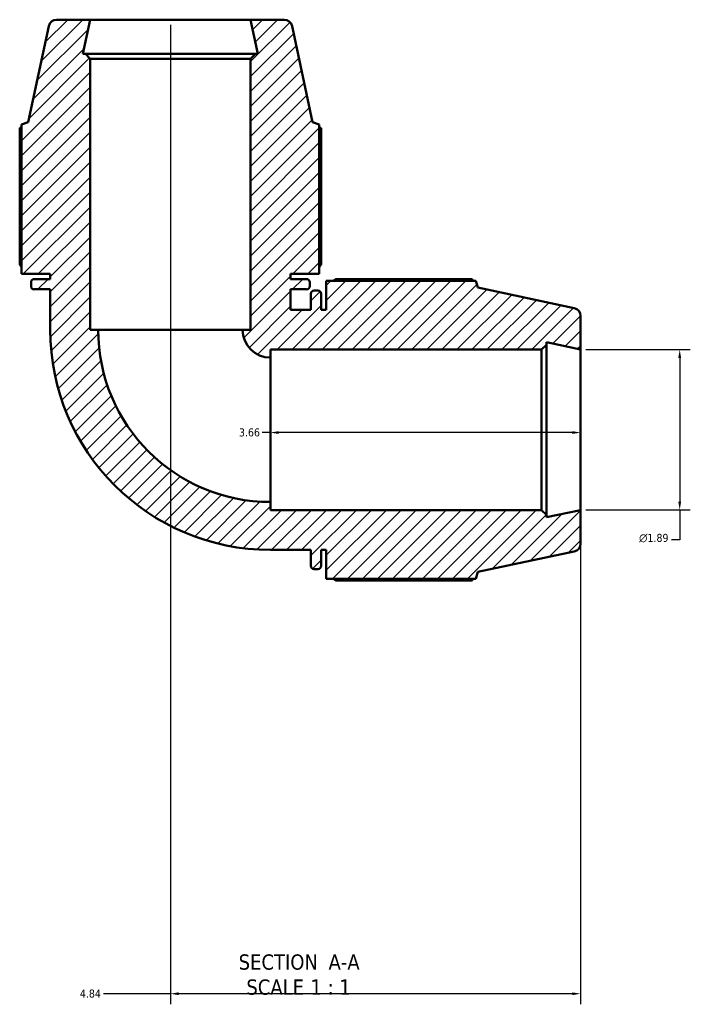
# Model space of a CAD drawing. Header units: inches. Extents: x 0.1 to 51.6, y -20 to 46.8.
# Tile 3 of 6: x 17.7 to 25.6, y -20 to -8.4. Entities that reach past the tile are written whole.
import ezdxf

# ---------------------------------------------------------------- set-up
doc = ezdxf.new("R2010")
doc.units = ezdxf.units.IN
doc.header["$MEASUREMENT"] = 0
for name, color, linetype, lineweight in [('Dimension (ANSI)', 7, 'Continuous', 25), ('Hatch (ANSI)', 7, 'Continuous', 18), ('Symbol (ANSI)', 7, 'Continuous', 25), ('Visible (ANSI)', 7, 'Continuous', 50)]:
    doc.layers.add(name, color=color, linetype=linetype, lineweight=lineweight)
doc.styles.add('Label Text (ANSI)', font='tahoma.ttf')
doc.styles.add('Note Text (ANSI)', font='tahoma.ttf')
doc.dimstyles.new('Default (ANSI)', dxfattribs={"dimtxt": 0.094488, "dimasz": 0.098425, "dimexe": 0.125, "dimexo": 0.0625, "dimgap": 0.031496, "dimtad": 0, "dimtih": 1, "dimtoh": 1, "dimrnd": 1e-08, "dimzin": 4, "dimdsep": 46, "dimtxsty": 'Note Text (ANSI)', "dimcen": 0.09, "dimdle": 0.393701, "dimclrd": 256, "dimclre": 256, "dimclrt": 5, "dimadec": 0, "dimazin": 1, "dimtfac": 1, "dimtofl": 0, "dimtmove": 0, "dimatfit": 3, "dimfxl": 1, "dimtolj": 1, "dimtzin": 4, "dimlwd": -1, "dimlwe": -1, "dimarcsym": 0})

# ---------------------------------------------------------------- blocks, each defined once
blk = doc.blocks.new('*D7')
at = {"layer": 'Defpoints', "color": 0, "transparency": 16777216}
for p in [(20.683, -13.241), (24.343, -13.241), (20.683, -13.273)]:
    blk.add_point(p, dxfattribs=at)
at = {"layer": 'Dimension (ANSI)', "transparency": 16777216}
for p, q in [((20.683, -13.273), (20.585, -13.273)), ((24.245, -13.273), (20.782, -13.273))]:
    blk.add_line(p, q, dxfattribs=at)
for points in [[(20.782, -13.257), (20.782, -13.29), (20.683, -13.273)], [(24.245, -13.257), (24.245, -13.29), (24.343, -13.273)]]:
    blk.add_solid(points, dxfattribs=at)
at = {"layer": 'Dimension (ANSI)', "color": 5, "transparency": 16777216, "insert": (20.312, -13.224), "char_height": 0.0945, "attachment_point": 1, "style": 'Note Text (ANSI)'}
blk.add_mtext('\\A1;3.66', dxfattribs=at)
blk = doc.blocks.new('*D8')
at = {"layer": 'Defpoints', "color": 0, "transparency": 16777216}
for p in [(19.503, -8.401), (24.343, -14.187), (19.503, -19.896)]:
    blk.add_point(p, dxfattribs=at)
at = {"layer": 'Dimension (ANSI)', "transparency": 16777216}
for p, q in [((19.503, -8.463), (19.503, -20.021)), ((24.343, -14.25), (24.343, -20.021)), ((19.503, -19.896), (18.713, -19.896)), ((24.245, -19.896), (19.602, -19.896))]:
    blk.add_line(p, q, dxfattribs=at)
for points in [[(19.602, -19.88), (19.602, -19.913), (19.503, -19.896)], [(24.245, -19.88), (24.245, -19.913), (24.343, -19.896)]]:
    blk.add_solid(points, dxfattribs=at)
at = {"layer": 'Dimension (ANSI)', "color": 5, "transparency": 16777216, "insert": (18.435, -19.847), "char_height": 0.0945, "attachment_point": 1, "style": 'Note Text (ANSI)'}
blk.add_mtext('\\A1;4.84', dxfattribs=at)
blk = doc.blocks.new('*D9')
at = {"layer": 'Defpoints', "color": 0, "transparency": 16777216}
for p in [(24.343, -12.294), (24.343, -14.187), (25.514, -14.187)]:
    blk.add_point(p, dxfattribs=at)
at = {"layer": 'Dimension (ANSI)', "transparency": 16777216}
for p, q in [((24.406, -12.294), (25.639, -12.294)), ((25.514, -12.392), (25.514, -14.089)), ((24.406, -14.187), (25.639, -14.187)), ((25.514, -14.187), (25.514, -14.54)), ((25.514, -14.54), (25.415, -14.54))]:
    blk.add_line(p, q, dxfattribs=at)
for points in [[(25.497, -12.392), (25.53, -12.392), (25.514, -12.294)], [(25.497, -14.089), (25.53, -14.089), (25.514, -14.187)]]:
    blk.add_solid(points, dxfattribs=at)
at = {"layer": 'Dimension (ANSI)', "color": 5, "transparency": 16777216, "insert": (25.035, -14.469), "char_height": 0.09449, "attachment_point": 1, "style": 'Note Text (ANSI)'}
blk.add_mtext('\\A1;{\\fAIGDT|b0|i0;\\H0.0945;\\ln}\\fTahoma|b0|i0;\\H0.0945;1.89', dxfattribs=at)

msp = doc.modelspace()

# ---------------------------------------------------------------- hatches: boundary and pattern name
at = {"layer": 'Hatch (ANSI)'}
h = msp.add_hatch(dxfattribs=at)
h.set_pattern_fill('ANSI31', color=256, style=0)
edge = h.paths.add_edge_path()
edge.add_ellipse((24.2485, -14.5842), major_axis=(0.0926, 0.0197), ratio=1, start_angle=270, end_angle=348)
edge.add_line((24.3432, -14.5842), (24.3432, -14.1875))
edge.add_line((24.3432, -14.1875), (23.9399, -14.2732))
edge.add_line((23.9399, -14.2732), (23.9399, -14.2443))
edge.add_line((23.9399, -14.2443), (23.8831, -14.1875))
edge.add_line((23.8831, -14.1875), (20.6832, -14.1875))
edge.add_line((20.6832, -14.1875), (20.6832, -14.0928))
edge.add_ellipse((20.6832, -12.0606), major_axis=(-2.0322, 0), ratio=1, start_angle=0, end_angle=90, ccw=False)
edge.add_line((18.6511, -12.0606), (18.5564, -12.0606))
edge.add_line((18.5564, -12.0606), (18.5564, -8.8608))
edge.add_line((18.5564, -8.8608), (18.4996, -8.804))
edge.add_line((18.4996, -8.804), (18.4707, -8.804))
edge.add_line((18.4707, -8.804), (18.5564, -8.4006))
edge.add_line((18.5564, -8.4006), (18.1596, -8.4006))
edge.add_ellipse((18.1596, -8.4953), major_axis=(-0.0947, 0), ratio=1, start_angle=270, end_angle=348)
edge.add_line((18.067, -8.4756), (17.8258, -9.6106))
edge.add_line((17.8258, -9.6106), (17.7455, -9.6367))
edge.add_line((17.7455, -9.6367), (17.7455, -11.4014))
edge.add_line((17.7455, -11.4014), (18.0857, -11.4014))
edge.add_line((18.0857, -11.4014), (18.0857, -11.4619))
edge.add_line((18.0857, -11.4619), (17.8968, -11.4619))
edge.add_ellipse((17.8968, -11.4998), major_axis=(-0.0379, 0), ratio=1, start_angle=270, end_angle=360)
edge.add_line((17.8589, -11.4998), (17.8589, -11.5451))
edge.add_ellipse((17.8968, -11.5451), major_axis=(0, -0.0379), ratio=1, start_angle=270, end_angle=360)
edge.add_line((17.8968, -11.5829), (18.0857, -11.5829))
edge.add_line((18.0857, -11.5829), (18.0857, -12.0606))
edge.add_ellipse((20.6832, -12.0606), major_axis=(0, -2.5975), ratio=1, start_angle=270, end_angle=360)
edge.add_line((20.6832, -14.6581), (21.1609, -14.6581))
edge.add_line((21.1609, -14.6581), (21.1609, -14.8471))
edge.add_ellipse((21.1988, -14.8471), major_axis=(0, -0.0379), ratio=1, start_angle=270, end_angle=360)
edge.add_line((21.1988, -14.8849), (21.2441, -14.8849))
edge.add_ellipse((21.2441, -14.8471), major_axis=(0.0379, 0), ratio=1, start_angle=270, end_angle=360)
edge.add_line((21.2819, -14.8471), (21.2819, -14.6581))
edge.add_line((21.2819, -14.6581), (21.3424, -14.6581))
edge.add_line((21.3424, -14.6581), (21.3424, -14.9983))
edge.add_line((21.3424, -14.9983), (23.1072, -14.9983))
edge.add_line((23.1072, -14.9983), (23.1332, -14.9181))
edge.add_line((23.1332, -14.9181), (24.2682, -14.6769))
edge = h.paths.add_edge_path()
edge.add_ellipse((24.2485, -11.897), major_axis=(0, 0.0947), ratio=1, start_angle=270, end_angle=348)
edge.add_line((24.2682, -11.8044), (23.1332, -11.5632))
edge.add_line((23.1332, -11.5632), (23.1072, -11.4829))
edge.add_line((23.1072, -11.4829), (21.3424, -11.4829))
edge.add_line((21.3424, -11.4829), (21.3424, -11.8231))
edge.add_line((21.3424, -11.8231), (21.2819, -11.8231))
edge.add_line((21.2819, -11.8231), (21.2819, -11.6342))
edge.add_ellipse((21.2441, -11.6342), major_axis=(0, 0.0379), ratio=1, start_angle=270, end_angle=360)
edge.add_line((21.2441, -11.5963), (21.1988, -11.5963))
edge.add_ellipse((21.1988, -11.6342), major_axis=(-0.0379, 0), ratio=1, start_angle=270, end_angle=360)
edge.add_line((21.1609, -11.6342), (21.1609, -11.8231))
edge.add_line((21.1609, -11.8231), (20.9207, -11.8231))
edge.add_line((20.9207, -11.8231), (20.9207, -11.5829))
edge.add_line((20.9207, -11.5829), (21.1097, -11.5829))
edge.add_ellipse((21.1097, -11.5451), major_axis=(0.0379, 0), ratio=1, start_angle=270, end_angle=360)
edge.add_line((21.1475, -11.5451), (21.1475, -11.4998))
edge.add_ellipse((21.1097, -11.4998), major_axis=(0, 0.0379), ratio=1, start_angle=270, end_angle=360)
edge.add_line((21.1097, -11.4619), (20.9207, -11.4619))
edge.add_line((20.9207, -11.4619), (20.9207, -11.4014))
edge.add_line((20.9207, -11.4014), (21.2609, -11.4014))
edge.add_line((21.2609, -11.4014), (21.2609, -9.6367))
edge.add_line((21.2609, -9.6367), (21.1807, -9.6106))
edge.add_line((21.1807, -9.6106), (20.9395, -8.4756))
edge.add_ellipse((20.8468, -8.4953), major_axis=(-0.0197, 0.0926), ratio=1, start_angle=270, end_angle=348)
edge.add_line((20.8468, -8.4006), (20.4501, -8.4006))
edge.add_line((20.4501, -8.4006), (20.5358, -8.804))
edge.add_line((20.5358, -8.804), (20.5069, -8.804))
edge.add_line((20.5069, -8.804), (20.4501, -8.8608))
edge.add_line((20.4501, -8.8608), (20.4501, -12.0606))
edge.add_line((20.4501, -12.0606), (20.3554, -12.0606))
edge.add_ellipse((20.6832, -12.0606), major_axis=(0, -0.3278), ratio=1, start_angle=270, end_angle=360)
edge.add_line((20.6832, -12.3885), (20.6832, -12.2938))
edge.add_line((20.6832, -12.2938), (23.8831, -12.2938))
edge.add_line((23.8831, -12.2938), (23.9399, -12.237))
edge.add_line((23.9399, -12.237), (23.9399, -12.2081))
edge.add_line((23.9399, -12.2081), (24.3432, -12.2938))
edge.add_line((24.3432, -12.2938), (24.3432, -11.897))

# ---------------------------------------------------------------- linework, layer by layer
at = {"layer": 'Visible (ANSI)'}
for p, q in [((18.067, -8.4756), (17.8258, -9.6106)), ((18.5564, -8.4006), (18.1596, -8.4006)), ((18.4707, -8.804), (18.5564, -8.4006)), ((20.4501, -8.4006), (18.5564, -8.4006)), ((20.8468, -8.4006), (20.4501, -8.4006)), ((20.4501, -8.4006), (20.5358, -8.804)), ((21.1807, -9.6106), (20.9395, -8.4756)), ((18.4996, -8.804), (18.4707, -8.804)), ((18.5564, -8.8608), (18.4996, -8.804)), ((20.5069, -8.804), (18.4996, -8.804)), ((20.5069, -8.804), (20.4501, -8.8608)), ((20.5358, -8.804), (20.5069, -8.804)), ((18.5564, -12.0606), (18.5564, -8.8608)), ((18.5564, -8.8608), (20.4501, -8.8608)), ((20.4501, -8.8608), (20.4501, -12.0606)), ((17.8258, -9.6106), (17.7455, -9.6367)), ((17.7455, -9.6367), (17.7455, -11.4014)), ((21.2609, -9.6367), (21.1807, -9.6106)), ((21.2609, -11.4014), (21.2609, -9.6367)), ((17.7249, -9.6797), (17.7249, -11.288)), ((21.2816, -11.288), (21.2816, -9.6797)), ((17.7455, -11.4014), (18.0857, -11.4014)), ((17.8589, -11.4998), (17.8589, -11.5451)), ((18.0857, -11.4619), (17.8968, -11.4619)), ((18.0857, -11.4014), (18.0857, -11.4619)), ((20.9207, -11.4619), (20.9207, -11.4014)), ((20.9207, -11.4014), (21.2609, -11.4014)), ((21.1097, -11.4619), (20.9207, -11.4619)), ((21.1475, -11.5451), (21.1475, -11.4998)), ((23.1072, -11.4829), (21.3424, -11.4829)), ((21.3424, -11.4829), (21.3424, -11.8231)), ((23.0642, -11.4623), (21.4558, -11.4623)), ((23.1332, -11.5632), (23.1072, -11.4829)), ((17.8968, -11.5829), (18.0857, -11.5829)), ((18.0857, -11.5829), (18.0857, -12.0606)), ((20.9207, -11.8231), (20.9207, -11.5829)), ((20.9207, -11.5829), (21.1097, -11.5829)), ((21.2441, -11.5963), (21.1988, -11.5963)), ((24.2682, -11.8044), (23.1332, -11.5632)), ((21.1609, -11.6342), (21.1609, -11.8231)), ((21.2819, -11.8231), (21.2819, -11.6342)), ((21.1609, -11.8231), (20.9207, -11.8231)), ((21.3424, -11.8231), (21.2819, -11.8231)), ((24.3432, -12.2938), (24.3432, -11.897)), ((18.6511, -12.0606), (18.5564, -12.0606)), ((18.6511, -12.0606), (20.3554, -12.0606)), ((20.4501, -12.0606), (20.3554, -12.0606)), ((20.6832, -12.3885), (20.6832, -12.2938)), ((20.6832, -12.2938), (23.8831, -12.2938)), ((23.8831, -12.2938), (23.9399, -12.237)), ((23.8831, -12.2938), (23.8831, -14.1875)), ((23.9399, -12.237), (23.9399, -12.2081)), ((23.9399, -12.2081), (24.3432, -12.2938)), ((23.9399, -14.2443), (23.9399, -12.237)), ((24.3432, -14.1875), (24.3432, -12.2938)), ((20.6832, -12.3885), (20.6832, -14.0928)), ((20.6832, -14.1875), (20.6832, -14.0928)), ((23.8831, -14.1875), (20.6832, -14.1875)), ((23.9399, -14.2443), (23.8831, -14.1875)), ((24.3432, -14.1875), (23.9399, -14.2732)), ((23.9399, -14.2732), (23.9399, -14.2443)), ((24.3432, -14.5842), (24.3432, -14.1875)), ((20.6832, -14.6581), (21.1609, -14.6581)), ((21.1609, -14.6581), (21.1609, -14.8471)), ((21.2819, -14.8471), (21.2819, -14.6581)), ((21.2819, -14.6581), (21.3424, -14.6581)), ((21.3424, -14.6581), (21.3424, -14.9983)), ((23.1332, -14.9181), (24.2682, -14.6769)), ((21.1988, -14.8849), (21.2441, -14.8849)), ((23.1072, -14.9983), (23.1332, -14.9181)), ((21.3424, -14.9983), (23.1072, -14.9983)), ((21.4558, -15.019), (23.0642, -15.019))]:
    msp.add_line(p, q, dxfattribs=at)
for centre, radius, start, end in [((18.1596, -8.4953), 0.0947, 90, 168), ((20.8468, -8.4953), 0.0947, 12, 90), ((17.8968, -11.4998), 0.0379, 90, 180), ((21.1097, -11.4998), 0.0379, 0, 90), ((17.8968, -11.5451), 0.0379, 180, 270), ((21.1097, -11.5451), 0.0379, 270, 0), ((21.1988, -11.6342), 0.0379, 90, 180), ((21.2441, -11.6342), 0.0379, 0, 90), ((24.2485, -11.897), 0.0947, 0, 78), ((20.6832, -12.0606), 2.5975, 180, 270), ((20.6832, -12.0606), 2.0322, 180, 270), ((20.6832, -12.0606), 0.3278, 180, 270), ((24.2485, -14.5842), 0.0947, 282, 0), ((21.1988, -14.8471), 0.0379, 180, 270), ((21.2441, -14.8471), 0.0379, 270, 0)]:
    msp.add_arc(centre, radius, start, end, dxfattribs=at)
for points, weights in [([(17.7455, -9.669), (17.7353, -9.6743), (17.7249, -9.6797)], [1.00091420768, 1.00053111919, 1]), ([(21.2816, -9.6797), (21.2712, -9.6743), (21.2609, -9.669)], [1, 1.00053111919, 1.00091420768]), ([(17.7455, -11.321), (17.7353, -11.3048), (17.7249, -11.288)], [1.01190361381, 1.01402481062, 1.01599990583]), ([(21.2816, -11.288), (21.2712, -11.3048), (21.2609, -11.321)], [1.01599990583, 1.01402481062, 1.01190361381]), ([(21.4229, -11.4829), (21.4391, -11.4727), (21.4558, -11.4623)], [1.01190361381, 1.01402481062, 1.01599990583]), ([(23.0749, -11.4829), (23.0696, -11.4727), (23.0642, -11.4623)], [1.00091420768, 1.00053111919, 1]), ([(21.4558, -15.019), (21.4391, -15.0086), (21.4229, -14.9983)], [1.01599990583, 1.01402481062, 1.01190361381]), ([(23.0642, -15.019), (23.0696, -15.0086), (23.0749, -14.9983)], [1, 1.00053111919, 1.00091420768])]:
    msp.add_rational_spline(points, weights, degree=2, dxfattribs=at)

# ---------------------------------------------------------------- texts
at = {"layer": 'Symbol (ANSI)', "char_height": 0.18, "attachment_point": 7, "style": 'Label Text (ANSI)'}
for s, insert in [('SECTION', (20.3087, -19.6155)), (' A-A', (21.3022, -19.6117)), ('SCALE', (20.4, -19.9113)), (' 1 : 1', (21.0877, -19.9081))]:
    msp.add_mtext(s, dxfattribs=dict(at, insert=insert))

# ---------------------------------------------------------------- dimensions: what is measured, and where the dimension line sits
at = {"layer": 'Dimension (ANSI)'}
for base, p1, p2, override, picture, middle in [((19.5032, -19.8962), (24.3432, -14.1875), (19.5032, -8.4006), {"dimgap": 0.031496, "dimtih": 0, "dimtoh": 0, "dimdec": 2, "dimtol": 0, "dimlim": 0, "dimtp": 0, "dimtm": 0, "dimtdec": 2, "dimatfit": 2}, '*D8', (18.5582, -19.8962)), ((20.6832, -13.2735), (24.3432, -13.2406), (20.6832, -13.2406), {"dimgap": 0.031496, "dimtih": 0, "dimtoh": 0, "dimdec": 2, "dimse1": 1, "dimse2": 1, "dimtol": 0, "dimlim": 0, "dimtp": 0, "dimtm": 0, "dimtdec": 2, "dimatfit": 2}, '*D7', (20.4324, -13.2735))]:
    dim = msp.add_linear_dim(base=base, p1=p1, p2=p2, angle=180, dimstyle='Default (ANSI)', override=override, dxfattribs=at)
    dim.commit()
    dim.dimension.update_dxf_attribs({"geometry": picture, "text_midpoint": middle, "dimtype": 160})
dim = msp.add_linear_dim(base=(25.5137, -14.1875), p1=(24.3432, -12.2938), p2=(24.3432, -14.1875), angle=90, text='{\\fAIGDT|b0|i0;\\H0.0945;\\ln}\\fTahoma|b0|i0;\\H0.0945;<>', dimstyle='Default (ANSI)', override={"dimgap": 0.031496, "dimdec": 2, "dimtol": 0, "dimlim": 0, "dimtp": 0, "dimtm": 0, "dimtdec": 2, "dimatfit": 2}, dxfattribs=at)
dim.commit()
dim.dimension.update_dxf_attribs({"geometry": '*D9', "text_midpoint": (25.2094, -14.5399), "dimtype": 160})

doc.saveas('drawing.dxf')
